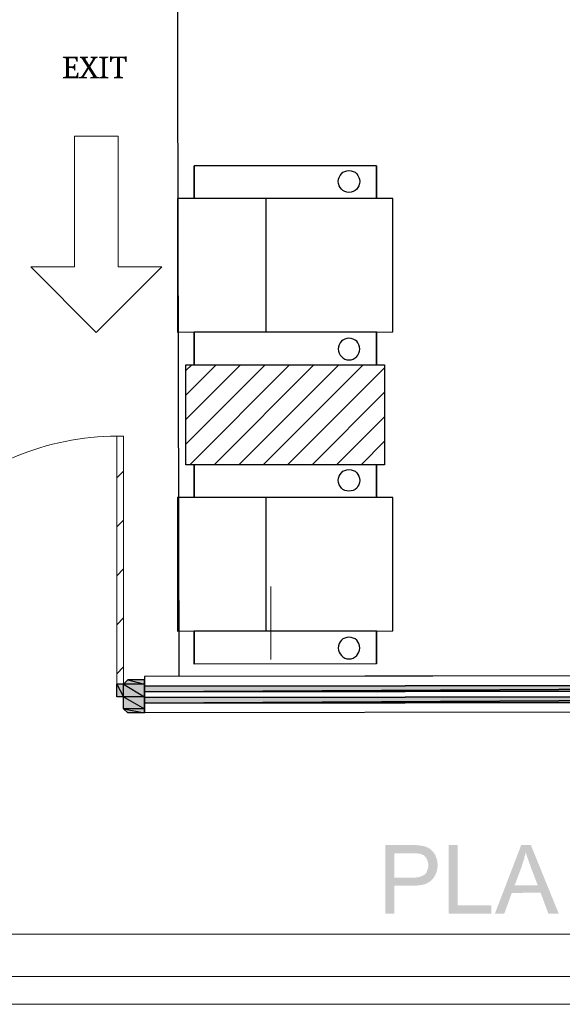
# Model space of a CAD drawing. Header units: millimetres. Extents: x 13115352 to 26511604, y 2875787 to 5794155.
# Tile 66 of 115: x 13227428 to 13229918, y 2880201 to 2884718. Entities that reach past the tile are written whole.
import ezdxf

# ---------------------------------------------------------------- set-up
doc = ezdxf.new("R2010")
doc.units = ezdxf.units.MM
doc.layers.get('0').update_dxf_attribs({"lineweight": 0})
doc.layers.get('Defpoints').update_dxf_attribs({"lineweight": 0})
doc.layers.add('A Counter', color=7, linetype='Continuous', lineweight=25)
doc.layers.add('CKD Equipments', color=5, linetype='Continuous', lineweight=0)
doc.layers.add('CT-WALL HATCH', color=250, linetype='Continuous')
doc.layers.add('CT_PARTITION WALL', color=6, linetype='Continuous')

msp = doc.modelspace()

# ---------------------------------------------------------------- hatches: boundary and pattern name
h = msp.add_hatch(color=5)
h.paths.add_polyline_path([(13228001.3, 2881689.3), (13227925.3, 2881689.3), (13228001.3, 2881669.2)])
h.paths.add_polyline_path([(13227925.3, 2881689.3), (13228001.3, 2881669.2), (13227905.2, 2881669.2)])
h = msp.add_hatch(color=5)
h.paths.add_polyline_path([(13227905.2, 2881669.2), (13227873.6, 2881669.2), (13227905.2, 2881611.8)])
h.paths.add_polyline_path([(13227873.6, 2881669.2), (13227905.2, 2881611.8), (13227873.6, 2881611.8)])
h = msp.add_hatch(color=5)
h.paths.add_polyline_path([(13228001.3, 2881669.2), (13227905.2, 2881669.2), (13228001.3, 2881611.8)])
h.paths.add_polyline_path([(13227905.2, 2881669.2), (13228001.3, 2881611.8), (13227905.2, 2881611.8)])
h = msp.add_hatch(color=140)
h.paths.add_polyline_path([(13228001.3, 2881660.6), (13233766.1, 2881667.7), (13228001.3, 2881634.7)])
h.paths.add_polyline_path([(13233766.1, 2881667.7), (13228001.3, 2881634.7), (13233766.1, 2881641.9)])
h = msp.add_hatch(color=5)
h.paths.add_polyline_path([(13228001.3, 2881611.8), (13227905.2, 2881611.8), (13228001.3, 2881557.2)])
h.paths.add_polyline_path([(13227905.2, 2881611.8), (13228001.3, 2881557.2), (13227905.2, 2881557.2)])
h = msp.add_hatch(color=140)
h.paths.add_polyline_path([(13228001.3, 2881608.9), (13233766.1, 2881616.1), (13228001.3, 2881583.1)])
h.paths.add_polyline_path([(13233766.1, 2881616.1), (13228001.3, 2881583.1), (13233766.1, 2881590.2)])
h = msp.add_hatch(color=5)
h.paths.add_polyline_path([(13228001.3, 2881557.2), (13227905.2, 2881557.2), (13228001.3, 2881538.6)])
h.paths.add_polyline_path([(13227905.2, 2881557.2), (13228001.3, 2881538.6), (13227925.3, 2881538.6)])
h = msp.add_hatch(color=7)
h.paths.add_polyline_path([(13229106.3, 2880617.2), (13229106.3, 2880931.5), (13229224, 2880931.5), (13229229.8, 2880931.5), (13229235.5, 2880931.5), (13229239.8, 2880931.5), (13229245.5, 2880931.5), (13229249.9, 2880931.5), (13229254.2, 2880930.1), (13229258.5, 2880930.1), (13229261.3, 2880930.1), (13229265.6, 2880930.1), (13229268.5, 2880928.7), (13229271.4, 2880928.7), (13229272.8, 2880928.7), (13229277.1, 2880927.2), (13229281.4, 2880927.2), (13229285.7, 2880925.8), (13229290, 2880924.4), (13229294.3, 2880922.9), (13229297.2, 2880921.5), (13229301.5, 2880920), (13229304.4, 2880917.2), (13229308.7, 2880915.7), (13229311.6, 2880914.3), (13229314.4, 2880911.4), (13229317.3, 2880908.6), (13229320.2, 2880905.7), (13229323, 2880902.8), (13229325.9, 2880900), (13229328.8, 2880897.1), (13229330.2, 2880892.8), (13229333.1, 2880888.5), (13229336, 2880885.6), (13229336, 2880884.2), (13229337.4, 2880879.9), (13229338.8, 2880875.6), (13229340.3, 2880871.3), (13229341.7, 2880868.4), (13229343.1, 2880864.1), (13229344.6, 2880859.8), (13229344.6, 2880855.5), (13229344.6, 2880851.2), (13229346, 2880846.9), (13229346, 2880842.6), (13229346, 2880841.1), (13229346, 2880835.4), (13229346, 2880831.1), (13229344.6, 2880826.8), (13229344.6, 2880822.5), (13229343.1, 2880818.2), (13229343.1, 2880815.3), (13229341.7, 2880811), (13229340.3, 2880806.7), (13229338.8, 2880802.4), (13229337.4, 2880799.5), (13229336, 2880795.2), (13229334.5, 2880792.3), (13229331.7, 2880788), (13229330.2, 2880785.2), (13229327.3, 2880780.8), (13229324.5, 2880778), (13229321.6, 2880775.1), (13229320.2, 2880772.2), (13229317.3, 2880770.8), (13229315.9, 2880767.9), (13229313, 2880766.5), (13229310.1, 2880763.6), (13229307.3, 2880762.2), (13229304.4, 2880760.8), (13229301.5, 2880759.3), (13229298.6, 2880756.4), (13229294.3, 2880755), (13229291.5, 2880753.6), (13229287.2, 2880752.1), (13229284.3, 2880752.1), (13229280, 2880750.7), (13229275.7, 2880749.3), (13229271.4, 2880747.8), (13229267.1, 2880747.8), (13229262.8, 2880746.4), (13229258.5, 2880746.4), (13229252.7, 2880746.4), (13229248.4, 2880745), (13229242.7, 2880745), (13229236.9, 2880745), (13229232.6, 2880745), (13229228.3, 2880745), (13229148, 2880745), (13229148, 2880617.2)])
h.paths.add_polyline_path([(13229148, 2880782.3), (13229228.3, 2880782.3), (13229234.1, 2880782.3), (13229239.8, 2880782.3), (13229244.1, 2880782.3), (13229249.9, 2880783.7), (13229254.2, 2880783.7), (13229258.5, 2880785.2), (13229262.8, 2880785.2), (13229265.6, 2880786.6), (13229269.9, 2880788), (13229272.8, 2880789.5), (13229277.1, 2880790.9), (13229280, 2880792.3), (13229282.9, 2880793.8), (13229285.7, 2880796.6), (13229288.6, 2880799.5), (13229291.5, 2880802.4), (13229294.3, 2880805.2), (13229295.8, 2880809.5), (13229297.2, 2880812.4), (13229298.6, 2880816.7), (13229300.1, 2880819.6), (13229301.5, 2880823.9), (13229301.5, 2880828.2), (13229302.9, 2880832.5), (13229302.9, 2880838.2), (13229302.9, 2880839.7), (13229302.9, 2880844), (13229302.9, 2880848.3), (13229301.5, 2880852.6), (13229300.1, 2880856.9), (13229300.1, 2880861.2), (13229297.2, 2880864.1), (13229295.8, 2880868.4), (13229294.3, 2880871.3), (13229292.9, 2880872.7), (13229290, 2880877), (13229287.2, 2880879.9), (13229284.3, 2880882.7), (13229281.4, 2880885.6), (13229277.1, 2880887), (13229274.2, 2880888.5), (13229269.9, 2880889.9), (13229267.1, 2880891.3), (13229264.2, 2880892.8), (13229261.3, 2880892.8), (13229258.5, 2880892.8), (13229254.2, 2880892.8), (13229249.9, 2880894.2), (13229245.5, 2880894.2), (13229239.8, 2880894.2), (13229234.1, 2880894.2), (13229228.3, 2880894.2), (13229148, 2880894.2)])
msp.add_hatch(color=7).paths.add_polyline_path([(13229396.2, 2880617.2), (13229396.2, 2880931.5), (13229437.8, 2880931.5), (13229437.8, 2880654.6), (13229592.8, 2880654.6), (13229592.8, 2880617.2)])
h = msp.add_hatch(color=7)
h.paths.add_polyline_path([(13229608.6, 2880617.2), (13229729.2, 2880931.5), (13229773.7, 2880931.5), (13229901.4, 2880617.2), (13229854, 2880617.2), (13229818.2, 2880713.4), (13229686.1, 2880712), (13229651.7, 2880617.2)])
h.paths.add_polyline_path([(13229699, 2880746.4), (13229805.2, 2880746.4), (13229772.2, 2880833.9), (13229770.8, 2880838.2), (13229769.4, 2880844), (13229766.5, 2880848.3), (13229765.1, 2880852.6), (13229763.6, 2880856.9), (13229762.2, 2880861.2), (13229760.7, 2880865.5), (13229759.3, 2880869.8), (13229757.9, 2880874.1), (13229756.4, 2880878.4), (13229755, 2880881.3), (13229753.6, 2880885.6), (13229753.6, 2880888.5), (13229752.1, 2880892.8), (13229750.7, 2880895.7), (13229750.7, 2880898.5), (13229749.3, 2880894.2), (13229747.8, 2880891.3), (13229747.8, 2880887), (13229746.4, 2880882.7), (13229745, 2880878.4), (13229743.5, 2880874.1), (13229743.5, 2880869.8), (13229742.1, 2880865.5), (13229740.7, 2880861.2), (13229739.2, 2880858.3), (13229737.8, 2880854), (13229736.3, 2880849.7), (13229734.9, 2880845.4), (13229733.5, 2880841.1), (13229733.5, 2880838.2)])
at = {"layer": 'A Counter', "ltscale": 0.25, "true_color": 0xf1eb1f}
h = msp.add_hatch(dxfattribs=at)
h.set_pattern_fill('ANSI31', color=2, scale=25)
h.set_pattern_definition([(45, (12800431.49, 2759891.05), (-56.126601, 56.126601), [])])
h.paths.add_polyline_path([(13229102.5, 2883134.1), (13229065.2, 2883134.1), (13229065.2, 2883133.4), (13228646.9, 2883134.1), (13228191.2, 2883134.1), (13228191.2, 2882676.3), (13229102.5, 2882676.3)])
at = {"layer": 'CT-WALL HATCH'}
h = msp.add_hatch(dxfattribs=at)
h.set_pattern_fill('ANSI31', color=0, scale=50)
h.set_pattern_definition([(45, (-94127.56, 1509.2), (-112.2532015, 112.2532015), [])])
h.paths.add_polyline_path([(13225482.7, 2882804.3, 0.006604), (13225451.1, 2882803.9), (13225451.1, 2881666.3), (13225482.7, 2881666.3)])
h.paths.add_polyline_path([(13227905.2, 2882806.8, 0.006603), (13227873.6, 2882807.2), (13227873.6, 2881669.2), (13227905.2, 2881669.2)])
h.paths.add_polyline_path([(13224842.1, 2896768.8), (13225225.9, 2896768.8), (13225225.9, 2896941.8), (13224842.1, 2896941.8)], flags=9)
h.paths.add_polyline_path([(13225806.6, 2898635.9), (13226105, 2898635.9), (13226105, 2898808.1), (13225806.6, 2898808.1)], flags=9)
h.paths.add_polyline_path([(13225317.6, 2896699.4), (13225616, 2896699.4), (13225616, 2896871.6), (13225317.6, 2896871.6)], flags=9)
h.paths.add_polyline_path([(13226417.9, 2896750.1), (13226597.6, 2896750.1), (13226597.6, 2896920.7), (13226417.9, 2896920.7)], flags=9)
h.paths.add_polyline_path([(13226306.8, 2897090.6), (13226940.9, 2897090.6), (13226940.9, 2897416.6), (13226306.8, 2897416.6)], flags=9)
h.paths.add_polyline_path([(13226860.6, 2896669.7), (13227404.9, 2896669.7), (13227404.9, 2897073.3), (13226860.6, 2897073.3)], flags=9)
h.paths.add_polyline_path([(13225798.3, 2896749.2), (13225977.9, 2896749.2), (13225977.9, 2896919.8), (13225798.3, 2896919.8)], flags=9)
h.paths.add_polyline_path([(13236227.4, 2892720.1), (13236820.5, 2892720.1), (13236820.5, 2893050.6), (13236227.4, 2893050.6)], flags=9)
h.paths.add_polyline_path([(13232717.7, 2898378.9), (13233142.3, 2898379), (13233142.4, 2898078.7), (13232717.8, 2898078.6)], flags=9)
h.paths.add_polyline_path([(13224842.1, 2897886.4), (13225225.9, 2897886.4), (13225225.9, 2898059.3), (13224842.1, 2898059.3)], flags=9)
h.paths.add_polyline_path([(13244812, 2896387.4), (13245730.7, 2896387.4), (13245730.7, 2896721.1), (13244812, 2896721.1)], flags=9)
h.paths.add_polyline_path([(13225322.8, 2897706.6), (13225657.2, 2897706.6), (13225657.2, 2897990.9), (13225322.8, 2897990.9)], flags=9)
h.paths.add_polyline_path([(13227350.3, 2897342.4), (13228048.9, 2897342.4), (13228048.9, 2897592.6), (13227350.3, 2897592.6)], flags=9)
h.paths.add_polyline_path([(13226513.7, 2897556.6), (13227461.2, 2897556.6), (13227461.2, 2897920.5), (13226513.7, 2897920.5)], flags=9)
h.paths.add_polyline_path([(13225036, 2898536.4), (13225419.7, 2898536.4), (13225419.7, 2898709.3), (13225036, 2898709.3)], flags=9)
h.paths.add_polyline_path([(13226410.9, 2898155.6), (13227005.4, 2898155.6), (13227005.4, 2898267.5), (13226410.9, 2898267.5)], flags=9)
h.paths.add_polyline_path([(13227087.7, 2898231), (13227548.9, 2898231), (13227548.9, 2898422.1), (13227087.7, 2898422.1)], flags=9)
h.paths.add_polyline_path([(13228126.3, 2898066.3), (13228907.5, 2898066.3), (13228907.5, 2898238.3), (13228126.3, 2898238.3)], flags=9)
h.paths.add_polyline_path([(13228099, 2898377.8), (13228375, 2898377.8), (13228375, 2898473.4), (13228099, 2898473.4)], flags=9)
h.paths.add_polyline_path([(13228513.4, 2898377.8), (13228789.4, 2898377.8), (13228789.4, 2898473.4), (13228513.4, 2898473.4)], flags=9)
h.paths.add_polyline_path([(13227399.6, 2898404.2), (13228144.6, 2898404.2), (13228144.6, 2898731.3), (13227399.6, 2898731.3)], flags=9)
h.paths.add_polyline_path([(13227518, 2896695.6), (13228113.9, 2896695.6), (13228113.9, 2897022.8), (13227518, 2897022.8)], flags=9)
h.paths.add_polyline_path([(13228419.5, 2896724.2), (13228700.6, 2896724.2), (13228700.6, 2896897.1), (13228419.5, 2896897.1)], flags=9)
h.paths.add_polyline_path([(13239431.9, 2894875.4), (13240125.8, 2894875.4), (13240125.8, 2895410.1), (13239431.9, 2895410.1)], flags=9)
h.paths.add_polyline_path([(13240574.9, 2894875.4), (13241268.8, 2894875.4), (13241268.8, 2895410.1), (13240574.9, 2895410.1)], flags=9)
h.paths.add_polyline_path([(13236521.8, 2897906.8), (13237058.6, 2897906.8), (13237058.6, 2898157.1), (13236521.8, 2898157.1)], flags=9)
h.paths.add_polyline_path([(13235834.8, 2898245), (13236249.5, 2898245), (13236249.5, 2898474.3), (13235834.8, 2898474.3)], flags=9)
h.paths.add_polyline_path([(13237016.5, 2897458.5), (13237870.9, 2897458.5), (13237870.9, 2897792.2), (13237016.5, 2897792.2)], flags=9)
h.paths.add_polyline_path([(13237899.6, 2897982.2), (13238434.9, 2897982.2), (13238434.9, 2898212.7), (13237899.6, 2898212.7)], flags=9)
h.paths.add_polyline_path([(13237615, 2898275.4), (13237951.9, 2898275.4), (13237951.9, 2898503.9), (13237615, 2898503.9)], flags=9)
h.paths.add_polyline_path([(13237232.8, 2898136.8), (13237606.7, 2898136.8), (13237606.7, 2898367.3), (13237232.8, 2898367.3)], flags=9)
h.paths.add_polyline_path([(13236124.4, 2897473), (13236959.1, 2897473), (13236959.1, 2897863.5), (13236124.4, 2897863.5)], flags=9)
h.paths.add_polyline_path([(13230757.7, 2898380.7), (13231182.3, 2898380.7), (13231182.4, 2898080.4), (13230757.8, 2898080.3)], flags=9)
h.paths.add_polyline_path([(13231247.7, 2898380.1), (13231672.3, 2898380.2), (13231672.4, 2898079.8), (13231247.8, 2898079.8)], flags=9)
h.paths.add_polyline_path([(13231737.7, 2898380.1), (13232162.3, 2898380.2), (13232162.4, 2898079.8), (13231737.8, 2898079.8)], flags=9)
h.paths.add_polyline_path([(13232227.7, 2898379.5), (13232652.3, 2898379.6), (13232652.4, 2898079.3), (13232227.8, 2898079.2)], flags=9)
h.paths.add_polyline_path([(13232337.5, 2897602), (13233333.3, 2897602), (13233333.3, 2897832.5), (13232337.5, 2897832.5)], flags=9)
h.paths.add_polyline_path([(13231418.5, 2897477.4), (13232044.6, 2897477.4), (13232044.6, 2897867.9), (13231418.5, 2897867.9)], flags=9)
h.paths.add_polyline_path([(13234150.2, 2897477.4), (13234499, 2897477.4), (13234499, 2897867.9), (13234150.2, 2897867.9)], flags=9)
h.paths.add_polyline_path([(13234022.5, 2898380.1), (13234447.1, 2898380.2), (13234447.1, 2898079.8), (13234022.5, 2898079.8)], flags=9)
h.paths.add_polyline_path([(13234512.5, 2898379.5), (13234937.1, 2898379.6), (13234937.1, 2898079.3), (13234512.5, 2898079.2)], flags=9)
h.paths.add_polyline_path([(13233412.6, 2898192.8), (13233909.8, 2898192.8), (13233909.8, 2898523.3), (13233412.6, 2898523.3)], flags=9)
h.paths.add_polyline_path([(13230253.1, 2897866), (13230853.9, 2897866), (13230853.9, 2898096.5), (13230253.1, 2898096.5)], flags=9)
h.paths.add_polyline_path([(13243466.8, 2897980.8), (13243761, 2897980.8), (13243761, 2898257.1), (13243466.8, 2898257.1)], flags=9)
h.paths.add_polyline_path([(13245967.7, 2895017), (13246172.8, 2895017), (13246172.8, 2895209.1), (13245967.7, 2895209.1)], flags=9)
h.paths.add_polyline_path([(13244046.6, 2897722), (13244341.4, 2897722), (13244341.4, 2898000), (13244046.6, 2898000)], flags=9)
h.paths.add_polyline_path([(13243466.8, 2897053.8), (13243761, 2897053.8), (13243761, 2897330.1), (13243466.8, 2897330.1)], flags=9)
h.paths.add_polyline_path([(13245414.2, 2894913.5), (13245619.3, 2894913.5), (13245619.3, 2895105.6), (13245414.2, 2895105.6)], flags=9)
h.paths.add_polyline_path([(13244046.6, 2898447), (13244341.4, 2898447), (13244341.4, 2898725), (13244046.6, 2898725)], flags=9)
h.paths.add_polyline_path([(13245752.2, 2895907.1), (13246111.4, 2895907.1), (13246111.4, 2896238.4), (13245752.2, 2896238.4)], flags=9)
h.paths.add_polyline_path([(13245901, 2897617.5), (13246350.5, 2897617.5), (13246350.5, 2897894.2), (13245901, 2897894.2)], flags=9)
h.paths.add_polyline_path([(13241921.1, 2894949.2), (13242197.7, 2894949.2), (13242197.7, 2895225.2), (13241921.1, 2895225.2)], flags=9)
h.paths.add_polyline_path([(13243996.5, 2894870.1), (13244705.6, 2894870.1), (13244705.6, 2895062.2), (13243996.5, 2895062.2)], flags=9)
h.paths.add_polyline_path([(13243408.7, 2894834.2), (13243901.3, 2894834.2), (13243901.3, 2895197.1), (13243408.7, 2895197.1)], flags=9)
h.paths.add_polyline_path([(13242474.7, 2895236.6), (13243261.6, 2895236.6), (13243261.6, 2895428.7), (13242474.7, 2895428.7)], flags=9)
h.paths.add_polyline_path([(13241874.5, 2895422.6), (13242260.2, 2895422.6), (13242260.2, 2895756.2), (13241874.5, 2895756.2)], flags=9)
h.paths.add_polyline_path([(13243943.5, 2896973.8), (13244543.5, 2896973.8), (13244543.5, 2897406.4), (13243943.5, 2897406.4)], flags=9)
h.paths.add_polyline_path([(13245796.9, 2897043.3), (13246412, 2897043.3), (13246412, 2897321.3), (13245796.9, 2897321.3)], flags=9)
h.paths.add_polyline_path([(13245905.4, 2898142.6), (13246261.1, 2898142.6), (13246261.1, 2898334.7), (13245905.4, 2898334.7)], flags=9)
h.paths.add_polyline_path([(13245886.4, 2898557.5), (13246242, 2898557.5), (13246242, 2898749.6), (13245886.4, 2898749.6)], flags=9)
h.paths.add_polyline_path([(13232194.3, 2899445), (13234893.6, 2899445), (13234893.6, 2900420.4), (13232194.3, 2900420.4)], flags=9)
h.paths.add_polyline_path([(13235133.7, 2893188.8), (13235788.1, 2893188.8), (13235788.1, 2893569.6), (13235133.7, 2893569.6)], flags=9)
h.paths.add_polyline_path([(13238146.8, 2899162.1), (13238914.1, 2899162.1), (13238914.1, 2899341.1), (13238146.8, 2899341.1)], flags=9)
h.paths.add_polyline_path([(13238495.3, 2895144.3), (13239079.9, 2895144.3), (13239079.9, 2895477.9), (13238495.3, 2895477.9)], flags=9)
h.paths.add_polyline_path([(13237907.5, 2894858.3), (13238356.8, 2894858.3), (13238356.8, 2895088.9), (13237907.5, 2895088.9)], flags=9)
h.paths.add_polyline_path([(13234135.2, 2892777.3), (13234931.1, 2892777.3), (13234931.1, 2893007.3), (13234135.2, 2893007.3)], flags=9)
h.paths.add_polyline_path([(13225989, 2883448.5), (13227182.6, 2883448.5), (13227182.6, 2883664.8), (13225989, 2883664.8)], flags=9)

# ---------------------------------------------------------------- linework, layer by layer
at = {"color": 7, "linetype": 'Continuous', "lineweight": 30}
for p, q in [((13233977.3, 2881712.2), (13228001.3, 2881705)), ((13228001.3, 2881705), (13228001.3, 2881538.6)), ((13233977.3, 2881545.8), (13228001.3, 2881538.6))]:
    msp.add_line(p, q, dxfattribs=at)
at = {"color": 3, "ltscale": 0.25}
for points in [[(13220541.2, 2900605.3), (13248641.1, 2900605.3), (13248641.1, 2880329.1), (13220541.2, 2880329.1)], [(13220726.3, 2900412.1), (13248448.1, 2900412.1), (13248448.1, 2880522.3), (13220726.3, 2880522.3)]]:
    msp.add_lwpolyline(points, close=True, dxfattribs=at)
at = {"color": 5, "linetype": 'Continuous', "lineweight": 25}
for points in [[(13227925.3, 2881689.3), (13228001.3, 2881669.2), (13227905.2, 2881669.2)], [(13228001.3, 2881689.3), (13227925.3, 2881689.3), (13228001.3, 2881669.2)], [(13227905.2, 2881669.2), (13227873.6, 2881669.2), (13227905.2, 2881611.8)], [(13227873.6, 2881669.2), (13227905.2, 2881611.8), (13227873.6, 2881611.8)], [(13228001.3, 2881669.2), (13227905.2, 2881669.2), (13228001.3, 2881611.8)], [(13227905.2, 2881669.2), (13228001.3, 2881611.8), (13227905.2, 2881611.8)], [(13228001.3, 2881611.8), (13227905.2, 2881611.8), (13228001.3, 2881557.2)], [(13227905.2, 2881611.8), (13228001.3, 2881557.2), (13227905.2, 2881557.2)], [(13228001.3, 2881557.2), (13227905.2, 2881557.2), (13228001.3, 2881538.6)], [(13227905.2, 2881557.2), (13228001.3, 2881538.6), (13227925.3, 2881538.6)]]:
    msp.add_lwpolyline(points, close=True, dxfattribs=at)
at = {"color": 5, "linetype": 'Continuous', "lineweight": -2}
for points in [[(13227925.3, 2881689.3), (13228001.3, 2881669.2), (13227905.2, 2881669.2)], [(13228001.3, 2881689.3), (13227925.3, 2881689.3), (13228001.3, 2881669.2)], [(13227905.2, 2881669.2), (13227873.6, 2881669.2), (13227905.2, 2881611.8)], [(13227873.6, 2881669.2), (13227905.2, 2881611.8), (13227873.6, 2881611.8)], [(13228001.3, 2881669.2), (13227905.2, 2881669.2), (13228001.3, 2881611.8)], [(13227905.2, 2881669.2), (13228001.3, 2881611.8), (13227905.2, 2881611.8)], [(13228001.3, 2881611.8), (13227905.2, 2881611.8), (13228001.3, 2881557.2)], [(13227905.2, 2881611.8), (13228001.3, 2881557.2), (13227905.2, 2881557.2)], [(13228001.3, 2881557.2), (13227905.2, 2881557.2), (13228001.3, 2881538.6)], [(13227905.2, 2881557.2), (13228001.3, 2881538.6), (13227925.3, 2881538.6)]]:
    msp.add_lwpolyline(points, close=True, dxfattribs=at)
at = {"color": 5, "linetype": 'Continuous', "lineweight": 9}
msp.add_lwpolyline([(13227925.3, 2881689.3), (13228001.3, 2881689.3), (13228001.3, 2881538.6), (13227925.3, 2881538.6), (13227905.2, 2881557.2), (13227905.2, 2881669.2)], close=True, dxfattribs=at)
at = {"color": 140, "linetype": 'Continuous', "lineweight": 25}
for points in [[(13228001.3, 2881660.6), (13228001.3, 2881634.7), (13233977.3, 2881667.7)], [(13228001.3, 2881634.7), (13233977.3, 2881667.7), (13233977.3, 2881641.9)], [(13228001.3, 2881608.9), (13228001.3, 2881583.1), (13233977.3, 2881616.1)], [(13228001.3, 2881583.1), (13233977.3, 2881616.1), (13233977.3, 2881590.2)]]:
    msp.add_lwpolyline(points, close=True, dxfattribs=at)
at = {"color": 140, "linetype": 'Continuous', "lineweight": -2}
for points in [[(13228001.3, 2881660.6), (13233977.3, 2881667.7), (13228001.3, 2881634.7)], [(13233977.3, 2881667.7), (13228001.3, 2881634.7), (13233977.3, 2881641.9)], [(13228001.3, 2881608.9), (13233977.3, 2881616.1), (13228001.3, 2881583.1)], [(13233977.3, 2881616.1), (13228001.3, 2881583.1), (13233977.3, 2881590.2)]]:
    msp.add_lwpolyline(points, close=True, dxfattribs=at)
at = {"layer": 'A Counter', "linetype": 'Continuous', "lineweight": 25}
for p, q in [((13228557.2, 2883896.9), (13228557.2, 2883285.5)), ((13228557.2, 2882525.7), (13228557.2, 2881914.3))]:
    msp.add_line(p, q, dxfattribs=at)
at = {"layer": 'A Counter', "linetype": 'Continuous', "lineweight": 9}
msp.add_line((13228579.9, 2881782.5), (13228579.9, 2882118.4), dxfattribs=at)
at = {"layer": 'A Counter', "linetype": 'Continuous', "lineweight": 25}
for points in [[(13228145.3, 2888696.9), (13233962.9, 2888704), (13233977.3, 2881712.2), (13228159.6, 2881705)], [(13228938.9, 2884026.1), (13228948.9, 2884024.6), (13228959, 2884021.8), (13228967.6, 2884017.5), (13228974.8, 2884010.3), (13228980.5, 2884003.1), (13228984.8, 2883994.5), (13228987.7, 2883985.9), (13228989.1, 2883975.8), (13228987.7, 2883965.8), (13228984.8, 2883955.7), (13228980.5, 2883948.6), (13228974.8, 2883940), (13228967.6, 2883934.2), (13228959, 2883929.9), (13228948.9, 2883927), (13228938.9, 2883925.6), (13228928.9, 2883927), (13228920.2, 2883929.9), (13228911.6, 2883934.2), (13228904.5, 2883940), (13228898.7, 2883948.6), (13228894.4, 2883955.7), (13228891.5, 2883965.8), (13228890.1, 2883975.8), (13228891.5, 2883985.9), (13228894.4, 2883994.5), (13228898.7, 2884003.1), (13228904.5, 2884010.3), (13228911.6, 2884017.5), (13228920.2, 2884021.8), (13228928.9, 2884024.6)], [(13228938.9, 2884026.1), (13228948.9, 2884024.6), (13228959, 2884021.8), (13228967.6, 2884017.5), (13228974.8, 2884010.3), (13228980.5, 2884003.1), (13228984.8, 2883994.5), (13228987.7, 2883985.9), (13228989.1, 2883975.8), (13228987.7, 2883965.8), (13228984.8, 2883955.7), (13228980.5, 2883948.6), (13228974.8, 2883940), (13228967.6, 2883934.2), (13228959, 2883929.9), (13228948.9, 2883927), (13228938.9, 2883925.6), (13228928.9, 2883927), (13228920.2, 2883929.9), (13228911.6, 2883934.2), (13228904.5, 2883940), (13228898.7, 2883948.6), (13228894.4, 2883955.7), (13228891.5, 2883965.8), (13228890.1, 2883975.8), (13228891.5, 2883985.9), (13228894.4, 2883994.5), (13228898.7, 2884003.1), (13228904.5, 2884010.3), (13228911.6, 2884017.5), (13228920.2, 2884021.8), (13228928.9, 2884024.6)], [(13228152.5, 2883896.9), (13228152.5, 2883284.1), (13229139.8, 2883285.5), (13229139.8, 2883896.9)], [(13228938.9, 2883157.8), (13228948.9, 2883157.8), (13228959, 2883160.7), (13228967.6, 2883166.4), (13228974.8, 2883172.2), (13228980.5, 2883179.4), (13228984.8, 2883188), (13228987.7, 2883196.6), (13228989.1, 2883206.6), (13228987.7, 2883216.7), (13228984.8, 2883226.7), (13228980.5, 2883235.3), (13228974.8, 2883242.5), (13228967.6, 2883248.2), (13228959, 2883252.5), (13228948.9, 2883255.4), (13228938.9, 2883256.8), (13228928.9, 2883255.4), (13228920.2, 2883252.5), (13228911.6, 2883248.2), (13228904.5, 2883242.5), (13228898.7, 2883235.3), (13228894.4, 2883226.7), (13228891.5, 2883216.7), (13228890.1, 2883206.6), (13228891.5, 2883196.6), (13228894.4, 2883188), (13228898.7, 2883179.4), (13228904.5, 2883172.2), (13228911.6, 2883166.4), (13228920.2, 2883160.7), (13228928.9, 2883157.8)], [(13228938.9, 2883157.8), (13228948.9, 2883157.8), (13228959, 2883160.7), (13228967.6, 2883166.4), (13228974.8, 2883172.2), (13228980.5, 2883179.4), (13228984.8, 2883188), (13228987.7, 2883196.6), (13228989.1, 2883206.6), (13228987.7, 2883216.7), (13228984.8, 2883226.7), (13228980.5, 2883235.3), (13228974.8, 2883242.5), (13228967.6, 2883248.2), (13228959, 2883252.5), (13228948.9, 2883255.4), (13228938.9, 2883256.8), (13228928.9, 2883255.4), (13228920.2, 2883252.5), (13228911.6, 2883248.2), (13228904.5, 2883242.5), (13228898.7, 2883235.3), (13228894.4, 2883226.7), (13228891.5, 2883216.7), (13228890.1, 2883206.6), (13228891.5, 2883196.6), (13228894.4, 2883188), (13228898.7, 2883179.4), (13228904.5, 2883172.2), (13228911.6, 2883166.4), (13228920.2, 2883160.7), (13228928.9, 2883157.8)], [(13228938.9, 2882654.8), (13228948.9, 2882653.4), (13228959, 2882650.5), (13228967.6, 2882646.2), (13228974.8, 2882639), (13228980.5, 2882631.9), (13228984.8, 2882623.3), (13228987.7, 2882614.6), (13228989.1, 2882604.6), (13228987.7, 2882594.5), (13228984.8, 2882584.5), (13228980.5, 2882577.3), (13228974.8, 2882568.7), (13228967.6, 2882563), (13228959, 2882558.7), (13228948.9, 2882555.8), (13228938.9, 2882554.4), (13228928.9, 2882555.8), (13228920.2, 2882558.7), (13228911.6, 2882563), (13228904.5, 2882568.7), (13228898.7, 2882577.3), (13228894.4, 2882584.5), (13228891.5, 2882594.5), (13228890.1, 2882604.6), (13228891.5, 2882614.6), (13228894.4, 2882623.3), (13228898.7, 2882631.9), (13228904.5, 2882639), (13228911.6, 2882646.2), (13228920.2, 2882650.5), (13228928.9, 2882653.4)], [(13228938.9, 2882654.8), (13228948.9, 2882653.4), (13228959, 2882650.5), (13228967.6, 2882646.2), (13228974.8, 2882639), (13228980.5, 2882631.9), (13228984.8, 2882623.3), (13228987.7, 2882614.6), (13228989.1, 2882604.6), (13228987.7, 2882594.5), (13228984.8, 2882584.5), (13228980.5, 2882577.3), (13228974.8, 2882568.7), (13228967.6, 2882563), (13228959, 2882558.7), (13228948.9, 2882555.8), (13228938.9, 2882554.4), (13228928.9, 2882555.8), (13228920.2, 2882558.7), (13228911.6, 2882563), (13228904.5, 2882568.7), (13228898.7, 2882577.3), (13228894.4, 2882584.5), (13228891.5, 2882594.5), (13228890.1, 2882604.6), (13228891.5, 2882614.6), (13228894.4, 2882623.3), (13228898.7, 2882631.9), (13228904.5, 2882639), (13228911.6, 2882646.2), (13228920.2, 2882650.5), (13228928.9, 2882653.4)], [(13228152.5, 2882525.7), (13228152.5, 2881912.9), (13229139.8, 2881914.3), (13229139.8, 2882525.7)], [(13228938.9, 2881786.6), (13228948.9, 2881786.6), (13228959, 2881789.5), (13228967.6, 2881795.2), (13228974.8, 2881800.9), (13228980.5, 2881808.1), (13228984.8, 2881816.7), (13228987.7, 2881825.3), (13228989.1, 2881835.4), (13228987.7, 2881845.4), (13228984.8, 2881855.5), (13228980.5, 2881864.1), (13228974.8, 2881871.3), (13228967.6, 2881877), (13228959, 2881881.3), (13228948.9, 2881884.2), (13228938.9, 2881885.6), (13228928.9, 2881884.2), (13228920.2, 2881881.3), (13228911.6, 2881877), (13228904.5, 2881871.3), (13228898.7, 2881864.1), (13228894.4, 2881855.5), (13228891.5, 2881845.4), (13228890.1, 2881835.4), (13228891.5, 2881825.3), (13228894.4, 2881816.7), (13228898.7, 2881808.1), (13228904.5, 2881800.9), (13228911.6, 2881795.2), (13228920.2, 2881789.5), (13228928.9, 2881786.6)], [(13228938.9, 2881786.6), (13228948.9, 2881786.6), (13228959, 2881789.5), (13228967.6, 2881795.2), (13228974.8, 2881800.9), (13228980.5, 2881808.1), (13228984.8, 2881816.7), (13228987.7, 2881825.3), (13228989.1, 2881835.4), (13228987.7, 2881845.4), (13228984.8, 2881855.5), (13228980.5, 2881864.1), (13228974.8, 2881871.3), (13228967.6, 2881877), (13228959, 2881881.3), (13228948.9, 2881884.2), (13228938.9, 2881885.6), (13228928.9, 2881884.2), (13228920.2, 2881881.3), (13228911.6, 2881877), (13228904.5, 2881871.3), (13228898.7, 2881864.1), (13228894.4, 2881855.5), (13228891.5, 2881845.4), (13228890.1, 2881835.4), (13228891.5, 2881825.3), (13228894.4, 2881816.7), (13228898.7, 2881808.1), (13228904.5, 2881800.9), (13228911.6, 2881795.2), (13228920.2, 2881789.5), (13228928.9, 2881786.6)]]:
    msp.add_lwpolyline(points, close=True, dxfattribs=at)
for points in [[(13229065.2, 2883896.9), (13229065.2, 2884047.6), (13228228.5, 2884047.6), (13228228.5, 2883896.9)], [(13229065.2, 2884047.6), (13229065.2, 2883896.9), (13228228.5, 2883896.9), (13228228.5, 2884047.6)], [(13229065.2, 2883285.5), (13229065.2, 2883134.9), (13228228.5, 2883133.4), (13228228.5, 2883284.1)], [(13229065.2, 2883134.9), (13229065.2, 2883285.5), (13228228.5, 2883284.1), (13228228.5, 2883133.4)], [(13229065.2, 2882525.7), (13229065.2, 2882676.3), (13228228.5, 2882676.3), (13228228.5, 2882525.7)], [(13229065.2, 2882676.3), (13229065.2, 2882525.7), (13228228.5, 2882525.7), (13228228.5, 2882676.3)], [(13229065.2, 2881914.3), (13229065.2, 2881763.6), (13228228.5, 2881762.2), (13228228.5, 2881912.9)], [(13229065.2, 2881763.6), (13229065.2, 2881914.3), (13228228.5, 2881912.9), (13228228.5, 2881762.2)]]:
    msp.add_lwpolyline(points, dxfattribs=at)
at = {"layer": 'A Counter', "ltscale": 0.25}
msp.add_lwpolyline([(13228191.2, 2882676.3), (13228191.2, 2883134.1), (13229102.5, 2883134.1), (13229102.5, 2882676.3)], close=True, dxfattribs=at)
at = {"layer": 'CKD Equipments'}
for p, q in [((13227680, 2884183.5), (13227880, 2884183.5)), ((13227680, 2884183.5), (13227680, 2883583.5)), ((13227880, 2884183.5), (13227880, 2883583.5)), ((13227680, 2883583.5), (13227480, 2883583.5)), ((13227480, 2883583.5), (13227780, 2883283.5)), ((13227780, 2883283.5), (13228080, 2883583.5)), ((13227880, 2883583.5), (13228080, 2883583.5))]:
    msp.add_line(p, q, dxfattribs=at)
msp.add_lwpolyline([(13227905.2, 2881611.8), (13227873.6, 2881611.8), (13227873.6, 2882807.2), (13227905.2, 2882807.2)], close=True, dxfattribs=at)
msp.add_arc((13227873.6, 2881611.8), 1195.4, 88.4866, 180.1376, dxfattribs=at)
at = {"layer": 'Defpoints', "ltscale": 0.25}
msp.add_lwpolyline([(13220366, 2900733.2), (13248769.1, 2900733.2), (13248769.1, 2880201.2), (13220366, 2880201.2)], close=True, dxfattribs=at)

# ---------------------------------------------------------------- texts
at = {"layer": 'CT_PARTITION WALL', "insert": (13227772.4, 2884498.4), "char_height": 100, "width": 583.225, "attachment_point": 5}
msp.add_mtext('{\\fCambria|b0|i0|c0|p18;EXIT}', dxfattribs=at)

doc.saveas('drawing.dxf')
